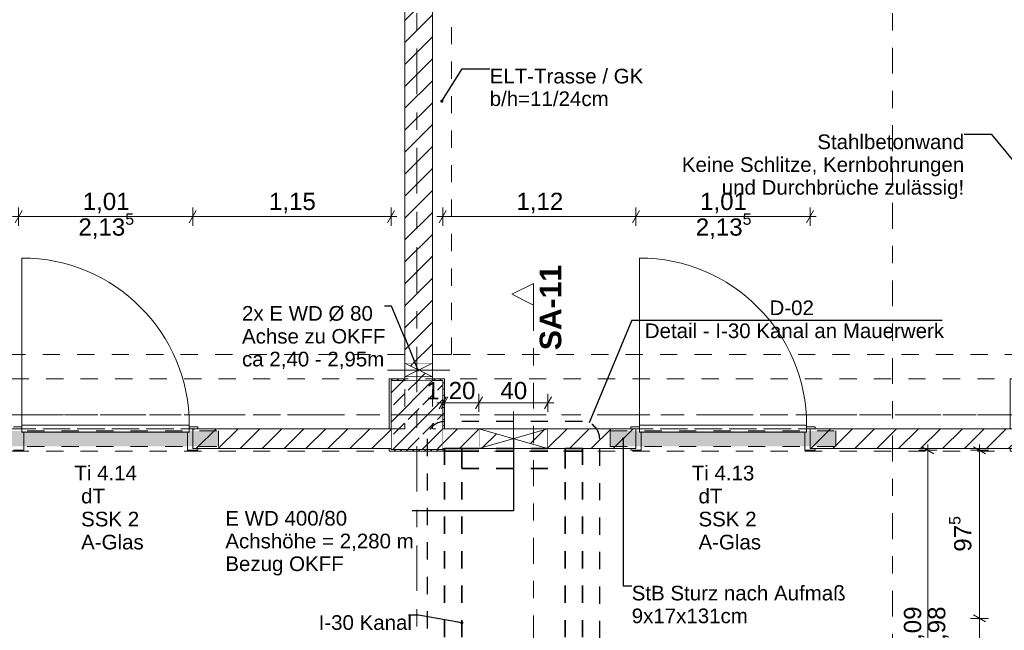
# Model space of a CAD drawing. Header units: metres. Extents: x -3.6 to 90.7, y -11.1 to 18.
# Tile 108 of 256: x 5.4 to 11.1, y 7.1 to 10.6. Entities that reach past the tile are written whole.
import ezdxf

# ---------------------------------------------------------------- set-up
doc = ezdxf.new("R2010")
doc.units = ezdxf.units.M
doc.header["$MEASUREMENT"] = 0
for name, pattern in [('Achse', [0.2, 0.1, -0.05, 0, -0.05]), ('Punktlinie eng', [0.0375, 0.0125, -0.025]), ('Schnittlinie', [0.3, 0.15, -0.075, 0, -0.075]), ('Strichlinie doppelt', [0.546806, 0.264583, -0.105833, 0.070556, -0.105833]), ('Strichlinie eng', [0.115, 0.075, -0.04]), ('Untersicht', [0.1, 0.075, -0.025]), ('Wipeout_Contour', [1, 0, -1])]:
    doc.linetypes.add(name, pattern=pattern)
for name, color, linetype in [('152 - Bemaßung_ Beschriftung.Ausbau', 7, 'Continuous'), ('201a - Marker.Schnitt - optisch Grundriss', 7, 'Continuous'), ('203 - Marker.Schnitt - Ausbaudetail SA', 7, 'Continuous'), ('208 - Marker.Detail', 7, 'Continuous'), ('451 - Universal.Achsen Raster', 7, 'Continuous'), ('605 - Struktur.Wand Innen', 7, 'Continuous'), ('607 - Struktur.Stütze', 7, 'Continuous'), ('608 - Struktur.Träger', 7, 'Continuous'), ('650 - Abdeckung.Fußboden Aufbau', 7, 'Continuous'), ('Abbruch_605 - Struktur.Wand Innen', 7, 'Continuous'), ('Neubau_152 - Bemaßung_ Beschriftung.Ausbau', 7, 'Continuous'), ('Neubau_605 - Struktur.Wand Innen', 7, 'Continuous'), ('Neubau_615 - Struktur.Sturz', 7, 'Continuous'), ('Neubau_653 - Abdeckung.TB Verkofferung', 7, 'Continuous')]:
    doc.layers.add(name, color=color, linetype=linetype)
doc.styles.add('ERSTELLTER_STIL_1', font='txt')
doc.styles.add('ERSTELLTER_STIL_2', font='txt')
doc.linetypes.add('Abbruch 1', pattern='A,0,[1,2022.0244.A_L5A-PL02.05_iB_Grundriss 3.OG1.Shx,S=0.001984,R=0,X=0,Y=0],-0.25,0', length=0.25)
doc.dimstyles.new('ERSTELLTER_STIL__1', dxfattribs={"dimtxt": 0.1, "dimasz": 0.0532, "dimexe": 0.18, "dimexo": 0.0625, "dimgap": 0, "dimtad": 1, "dimzin": 0, "dimdsep": 46, "dimtxsty": 'ERSTELLTER_STIL_2', "dimblk": 'ARROWHEAD_2', "dimblk1": 'ARROWHEAD_2', "dimblk2": 'ARROWHEAD_2', "dimcen": 0.09, "dimse1": 1, "dimse2": 1, "dimclrd": 7, "dimclre": 7, "dimclrt": 7, "dimazin": 0, "dimtfac": 1, "dimtdec": 4, "dimtmove": 0, "dimatfit": 3, "dimfxl": 1, "dimtolj": 1, "dimtzin": 0, "dimarcsym": 0})
doc.dimstyles.new('ERSTELLTER_STIL__3', dxfattribs={"dimtxt": 0.1, "dimasz": 0.0532, "dimexe": 0.18, "dimexo": 0.0625, "dimgap": 0, "dimtad": 1, "dimtih": 1, "dimtoh": 1, "dimzin": 0, "dimdsep": 46, "dimtxsty": 'ERSTELLTER_STIL_2', "dimblk": 'ARROWHEAD_2', "dimblk1": 'ARROWHEAD_2', "dimblk2": 'ARROWHEAD_2', "dimcen": 0.09, "dimse1": 1, "dimse2": 1, "dimclrd": 7, "dimclre": 7, "dimclrt": 7, "dimazin": 0, "dimtfac": 1, "dimtdec": 4, "dimtmove": 0, "dimatfit": 3, "dimfxl": 1, "dimtolj": 1, "dimtzin": 0, "dimarcsym": 0})
doc.dimstyles.new('ERSTELLTER_STIL__5', dxfattribs={"dimtxt": 0.18, "dimasz": 0.03648, "dimexe": 0.18, "dimexo": 0.0625, "dimgap": 0, "dimtad": 0, "dimtih": 1, "dimtoh": 1, "dimdec": 4, "dimzin": 0, "dimdsep": 46, "dimcen": 0.09, "dimadec": 0, "dimazin": 0, "dimtfac": 1, "dimtdec": 4, "dimtmove": 0, "dimatfit": 3, "dimldrblk": 'ARROWHEAD_11', "dimfxl": 1, "dimtolj": 1, "dimtzin": 0, "dimarcsym": 0})
doc.dimstyles.new('ERSTELLTER_STIL__6', dxfattribs={"dimtxt": 0.18, "dimasz": 0.02736, "dimexe": 0.18, "dimexo": 0.0625, "dimgap": 0, "dimtad": 0, "dimtih": 1, "dimtoh": 1, "dimdec": 4, "dimzin": 0, "dimdsep": 46, "dimcen": 0.09, "dimadec": 0, "dimazin": 0, "dimtfac": 1, "dimtdec": 4, "dimtmove": 0, "dimatfit": 3, "dimldrblk": 'ARROWHEAD_11', "dimfxl": 1, "dimtolj": 1, "dimtzin": 0, "dimarcsym": 0})
pattern_1 = [(45, (0, 0), (-0.01767767, 0.01767767), [0, -0.025])]
pattern_2 = [(45, (0, 0), (-0.0636396, 0.0636396), [])]

# ---------------------------------------------------------------- blocks, each defined once
blk = doc.blocks.new('*D150')
at = {"layer": '152 - Bemaßung_ Beschriftung.Ausbau', "color": 7, "linetype": 'Continuous', "lineweight": 5}
for p, q in [((10.7275, 8.0748), (10.6575, 8.1152)), ((10.6925, 8.095), (10.6925, 8.1292)), ((10.745, 8.095), (10.64, 8.095)), ((10.6925, 6.005), (10.6925, 8.095)), ((10.745, 6.005), (10.64, 6.005)), ((10.6575, 6.0252), (10.7275, 5.9848)), ((10.6925, 5.9708), (10.6925, 6.005))]:
    blk.add_line(p, q, dxfattribs=at)
at = {"layer": '152 - Bemaßung_ Beschriftung.Ausbau', "color": 7, "lineweight": 5, "char_height": 0.1, "attachment_point": 7, "rotation": 90, "style": 'ERSTELLTER_STIL_2'}
for s, insert in [('\\A1;{\\pql;\\fArial|b0|i0|c0|p38;2,09}', (10.6725, 6.917)), ('\\A1;{\\pql;\\fArial|b0|i0|c0|p38;2,98}', (10.8125, 6.917))]:
    blk.add_mtext(s, dxfattribs=dict(at, insert=insert))
blk = doc.blocks.new('ARROWHEAD_2')
at = {"color": 0, "linetype": 'Continuous', "lineweight": 0}
for p, q in [((0, 0), (-1, 0)), ((-0.38, -0.66), (0.38, 0.66))]:
    blk.add_line(p, q, dxfattribs=at)
blk = doc.blocks.new('*D153')
at = {"layer": '152 - Bemaßung_ Beschriftung.Ausbau', "color": 7, "linetype": 'Continuous', "lineweight": 5}
for p, q in [((10.9575, 7.1402), (11.0275, 7.0998)), ((11.045, 7.12), (10.94, 7.12)), ((10.9925, 6.13), (10.9925, 7.12)), ((11.045, 6.13), (10.94, 6.13)), ((10.9575, 6.1502), (11.0275, 6.1098))]:
    blk.add_line(p, q, dxfattribs=at)
at = {"layer": '152 - Bemaßung_ Beschriftung.Ausbau', "color": 7, "lineweight": 5, "char_height": 0.1, "attachment_point": 7, "rotation": 90, "style": 'ERSTELLTER_STIL_2'}
for s, insert in [('\\A1;{\\pql;\\fArial|b0|i0|c0|p38;2,29\\fArial|b0|i0|c0|p38;\\A1{\\H.66x;\\S5^  ;}}', (11.1319, 6.4669)), ('\\A1;{\\pql;\\fArial|b0|i0|c0|p38;99}', (10.9725, 6.5491))]:
    blk.add_mtext(s, dxfattribs=dict(at, insert=insert))
blk = doc.blocks.new('*D154')
at = {"layer": '152 - Bemaßung_ Beschriftung.Ausbau', "color": 7, "linetype": 'Continuous', "lineweight": 5}
for p, q in [((11.0275, 8.0748), (10.9575, 8.1152)), ((10.9925, 8.095), (10.9925, 8.1292)), ((11.045, 8.095), (10.94, 8.095)), ((10.9925, 7.12), (10.9925, 8.095)), ((10.9575, 7.1402), (11.0275, 7.0998)), ((11.045, 7.12), (10.94, 7.12))]:
    blk.add_line(p, q, dxfattribs=at)
at = {"layer": '152 - Bemaßung_ Beschriftung.Ausbau', "color": 7, "lineweight": 5, "insert": (10.9741, 7.5066), "char_height": 0.1, "attachment_point": 7, "rotation": 90, "style": 'ERSTELLTER_STIL_2'}
blk.add_mtext('\\A1;{\\pql;\\fArial|b0|i0|c0|p38;97\\fArial|b0|i0|c0|p38;\\A1{\\H.66x;\\S5^  ;}}', dxfattribs=at)
blk = doc.blocks.new('*D170')
at = {"layer": '152 - Bemaßung_ Beschriftung.Ausbau', "color": 7, "linetype": 'Continuous', "lineweight": 5}
for p, q in [((7.8598, 8.335), (7.9002, 8.405)), ((7.9102, 8.405), (7.8698, 8.335)), ((7.88, 8.3175), (7.88, 8.4225)), ((7.89, 8.3175), (7.89, 8.4225)), ((7.8458, 8.37), (7.88, 8.37)), ((7.88, 8.37), (7.89, 8.37))]:
    blk.add_line(p, q, dxfattribs=at)
at = {"layer": '152 - Bemaßung_ Beschriftung.Ausbau', "color": 7, "lineweight": 5, "insert": (7.7839, 8.39), "char_height": 0.1, "attachment_point": 7, "style": 'ERSTELLTER_STIL_2'}
blk.add_mtext('\\A1;{\\pql;\\fArial|b0|i0|c0|p38;1}', dxfattribs=at)
blk = doc.blocks.new('*D171')
at = {"layer": '152 - Bemaßung_ Beschriftung.Ausbau', "color": 7, "linetype": 'Continuous', "lineweight": 5}
for p, q in [((7.8598, 8.335), (7.9002, 8.405)), ((7.9102, 8.405), (7.8698, 8.335)), ((7.89, 8.3175), (7.89, 8.4225)), ((8.1102, 8.405), (8.0698, 8.335)), ((8.09, 8.3175), (8.09, 8.4225)), ((7.89, 8.37), (8.09, 8.37))]:
    blk.add_line(p, q, dxfattribs=at)
at = {"layer": '152 - Bemaßung_ Beschriftung.Ausbau', "color": 7, "lineweight": 5, "insert": (7.9141, 8.39), "char_height": 0.1, "attachment_point": 7, "style": 'ERSTELLTER_STIL_2'}
blk.add_mtext('\\A1;{\\pql;\\fArial|b0|i0|c0|p38;20}', dxfattribs=at)
blk = doc.blocks.new('*D172')
at = {"layer": '152 - Bemaßung_ Beschriftung.Ausbau', "color": 7, "linetype": 'Continuous', "lineweight": 5}
for p, q in [((8.1102, 8.405), (8.0698, 8.335)), ((8.09, 8.3175), (8.09, 8.4225)), ((8.4698, 8.335), (8.5102, 8.405)), ((8.49, 8.3175), (8.49, 8.4225)), ((8.09, 8.37), (8.49, 8.37)), ((8.49, 8.37), (8.5242, 8.37))]:
    blk.add_line(p, q, dxfattribs=at)
at = {"layer": '152 - Bemaßung_ Beschriftung.Ausbau', "color": 7, "lineweight": 5, "insert": (8.2141, 8.39), "char_height": 0.1, "attachment_point": 7, "style": 'ERSTELLTER_STIL_2'}
blk.add_mtext('\\A1;{\\pql;\\fArial|b0|i0|c0|p38;40}', dxfattribs=at)
blk = doc.blocks.new('ARROWHEAD_11')
at = {"color": 0, "linetype": 'Continuous', "lineweight": 0}
blk.add_line((0, 0), (-1, 0), dxfattribs=at)
at = {"color": 0, "linetype": 'Continuous', "lineweight": 0, "const_width": 0.25, "flags": 128}
blk.add_lwpolyline([(-0.125, 0, 1), (0.125, 0, 1)], format="xyb", close=True, dxfattribs=at)
blk = doc.blocks.new('*D526')
at = {"layer": '152 - Bemaßung_ Beschriftung.Ausbau', "color": 7, "linetype": 'Continuous', "lineweight": 5}
for p, q in [((5.4402, 9.485), (5.3998, 9.415)), ((5.42, 9.3975), (5.42, 9.5025)), ((6.4502, 9.485), (6.4098, 9.415)), ((6.43, 9.3975), (6.43, 9.5025)), ((5.3858, 9.45), (5.42, 9.45)), ((5.42, 9.45), (6.43, 9.45))]:
    blk.add_line(p, q, dxfattribs=at)
at = {"layer": '152 - Bemaßung_ Beschriftung.Ausbau', "color": 7, "lineweight": 5, "char_height": 0.1, "attachment_point": 7, "style": 'ERSTELLTER_STIL_2'}
for s, insert in [('\\A1;{\\pql;\\fArial|b0|i0|c0|p38;2,13\\fArial|b0|i0|c0|p38;\\A1{\\H.66x;\\S5^  ;}}', (5.7669, 9.3106)), ('\\A1;{\\pql;\\fArial|b0|i0|c0|p38;1,01}', (5.792, 9.47))]:
    blk.add_mtext(s, dxfattribs=dict(at, insert=insert))
blk = doc.blocks.new('*D527')
at = {"layer": '152 - Bemaßung_ Beschriftung.Ausbau', "color": 7, "linetype": 'Continuous', "lineweight": 5}
for p, q in [((6.4502, 9.485), (6.4098, 9.415)), ((6.43, 9.3975), (6.43, 9.5025)), ((7.5598, 9.415), (7.6002, 9.485)), ((7.58, 9.3975), (7.58, 9.5025)), ((6.43, 9.45), (7.58, 9.45)), ((7.58, 9.45), (7.6142, 9.45))]:
    blk.add_line(p, q, dxfattribs=at)
at = {"layer": '152 - Bemaßung_ Beschriftung.Ausbau', "color": 7, "lineweight": 5, "insert": (6.872, 9.47), "char_height": 0.1, "attachment_point": 7, "style": 'ERSTELLTER_STIL_2'}
blk.add_mtext('\\A1;{\\pql;\\fArial|b0|i0|c0|p38;1,15}', dxfattribs=at)
blk = doc.blocks.new('*D638')
at = {"layer": '152 - Bemaßung_ Beschriftung.Ausbau', "color": 7, "linetype": 'Continuous', "lineweight": 5}
for p, q in [((7.9002, 9.485), (7.8598, 9.415)), ((7.88, 9.3975), (7.88, 9.5025)), ((9.0202, 9.485), (8.9798, 9.415)), ((9, 9.3975), (9, 9.5025)), ((7.8458, 9.45), (7.88, 9.45)), ((7.88, 9.45), (9, 9.45))]:
    blk.add_line(p, q, dxfattribs=at)
at = {"layer": '152 - Bemaßung_ Beschriftung.Ausbau', "color": 7, "lineweight": 5, "insert": (8.307, 9.47), "char_height": 0.1, "attachment_point": 7, "style": 'ERSTELLTER_STIL_2'}
blk.add_mtext('\\A1;{\\pql;\\fArial|b0|i0|c0|p38;1,12}', dxfattribs=at)
blk = doc.blocks.new('*D639')
at = {"layer": '152 - Bemaßung_ Beschriftung.Ausbau', "color": 7, "linetype": 'Continuous', "lineweight": 5}
for p, q in [((9.0202, 9.485), (8.9798, 9.415)), ((9, 9.3975), (9, 9.5025)), ((9.9898, 9.415), (10.0302, 9.485)), ((10.01, 9.3975), (10.01, 9.5025)), ((9, 9.45), (10.01, 9.45)), ((10.01, 9.45), (10.0442, 9.45))]:
    blk.add_line(p, q, dxfattribs=at)
at = {"layer": '152 - Bemaßung_ Beschriftung.Ausbau', "color": 7, "lineweight": 5, "char_height": 0.1, "attachment_point": 7, "style": 'ERSTELLTER_STIL_2'}
for s, insert in [('\\A1;{\\pql;\\fArial|b0|i0|c0|p38;2,13\\fArial|b0|i0|c0|p38;\\A1{\\H.66x;\\S5^  ;}}', (9.3469, 9.3106)), ('\\A1;{\\pql;\\fArial|b0|i0|c0|p38;1,01}', (9.372, 9.47))]:
    blk.add_mtext(s, dxfattribs=dict(at, insert=insert))

msp = doc.modelspace()

# ---------------------------------------------------------------- hatches: boundary and pattern name
at = {"layer": '607 - Struktur.Stütze', "linetype": 'Continuous', "lineweight": 0, "true_color": 0x000000}
h = msp.add_hatch(dxfattribs=at)
h.set_pattern_fill('Gips_0001', color=18, style=0, pattern_type=2)
h.set_pattern_definition(pattern_1)
h.paths.add_polyline_path([(7.57, 8.51), (7.57, 8.22), (7.58, 8.22), (7.58, 8.5), (7.66, 8.5), (7.66, 8.51)])
h = msp.add_hatch(dxfattribs=at)
h.set_pattern_fill('Gips_0001', color=18, style=0, pattern_type=2)
h.set_pattern_definition(pattern_1)
h.paths.add_polyline_path([(7.82, 8.51), (7.82, 8.5), (7.88, 8.5), (7.88, 8.22), (7.89, 8.22), (7.89, 8.51)])
h = msp.add_hatch(dxfattribs=at)
h.set_pattern_fill('Beton__Stahlbeton_0001', color=18, style=0, pattern_type=2)
h.set_pattern_definition([(45, (0, 0), (-0.0848528, 0.0848528), []), (45, (-0.04243, 0.04243), (-0.0848528, 0.0848528), [0.09, -0.03])])
h.paths.add_polyline_path([(7.58, 8.1), (7.88, 8.1), (7.88, 8.5), (7.58, 8.5)])
h = msp.add_hatch(dxfattribs=at)
h.set_pattern_fill('Gips_0001', color=18, style=0, pattern_type=2)
h.set_pattern_definition(pattern_1)
h.paths.add_polyline_path([(7.57, 8.09), (7.89, 8.09), (7.89, 8.105), (7.88, 8.105), (7.88, 8.1), (7.58, 8.1), (7.58, 8.105), (7.57, 8.105)])
at = {"layer": 'Abbruch_605 - Struktur.Wand Innen', "linetype": 'Continuous', "lineweight": 0, "true_color": 0x000000}
h = msp.add_hatch(dxfattribs=at)
h.set_pattern_fill('MW_Ziegel_0001', color=18, style=0, pattern_type=2)
h.set_pattern_definition(pattern_2)
h.paths.add_polyline_path([(7.66, 8.6), (7.74, 8.56), (7.82, 8.6)])
h = msp.add_hatch(dxfattribs=at)
h.set_pattern_fill('MW_Ziegel_0001', color=18, style=0, pattern_type=2)
h.set_pattern_definition(pattern_2)
h.paths.add_polyline_path([(7.66, 8.52), (7.82, 8.52), (7.74, 8.56)])
h = msp.add_hatch(dxfattribs=at)
h.set_pattern_fill('MW_Ziegel_0001', color=18, style=0, pattern_type=2)
h.set_pattern_definition(pattern_2)
h.paths.add_polyline_path([(8.09, 8.22), (8.09, 8.105), (8.29, 8.1625)])
h = msp.add_hatch(dxfattribs=at)
h.set_pattern_fill('MW_Ziegel_0001', color=18, style=0, pattern_type=2)
h.set_pattern_definition(pattern_2)
h.paths.add_polyline_path([(8.29, 8.1625), (8.49, 8.105), (8.49, 8.22)])

# ---------------------------------------------------------------- linework, layer by layer
at = {"layer": '203 - Marker.Schnitt - Ausbaudetail SA', "color": 7, "linetype": 'Schnittlinie', "lineweight": 13}
msp.add_line((8.4055, 8.937), (8.4055, 4.763), dxfattribs=at)
at = {"layer": '208 - Marker.Detail', "color": 30, "linetype": 'Continuous', "lineweight": 25, "true_color": 0xff6e00}
for p, q in [((8.9754, 8.8499), (8.7283, 8.2535)), ((8.9754, 8.8499), (9.0254, 8.8499)), ((9.0254, 8.8499), (10.7754, 8.8499))]:
    msp.add_line(p, q, dxfattribs=at)
at = {"layer": '208 - Marker.Detail', "color": 30, "linetype": 'Punktlinie eng', "lineweight": 25, "true_color": 0xff6e00}
for p, q in [((8.69, 8.2611), (7.89, 8.2611)), ((7.79, 8.1611), (7.79, 5.805))]:
    msp.add_line(p, q, dxfattribs=at)
at = {"layer": '451 - Universal.Achsen Raster', "color": 160, "linetype": 'Strichlinie doppelt', "lineweight": 9, "true_color": 0x3232ff}
msp.add_line((64.935, 8.3), (-3.175, 8.3), dxfattribs=at)
at = {"layer": '605 - Struktur.Wand Innen', "color": 1, "linetype": 'Continuous', "lineweight": 13}
for p, q in [((5.44, 8.24), (5.44, 9.21)), ((5.44, 8.23), (5.39, 8.23)), ((5.44, 8.2), (5.44, 8.24)), ((5.44, 8.2), (5.44, 8.23)), ((5.45, 8.2), (5.44, 8.2)), ((5.45, 8.095), (5.45, 8.2)), ((6.4, 8.095), (6.4, 8.2)), ((9.03, 8.095), (9.03, 8.2)), ((9.98, 8.095), (9.98, 8.2)), ((5.39, 8.095), (5.45, 8.095))]:
    msp.add_line(p, q, dxfattribs=at)
at = {"layer": '607 - Struktur.Stütze', "color": 7, "linetype": 'Continuous', "lineweight": 5, "flags": 128}
for points in [[(7.66, 8.51), (7.57, 8.51), (7.57, 8.22)], [(7.89, 8.22), (7.89, 8.51), (7.82, 8.51)], [(7.57, 8.105), (7.57, 8.09), (7.89, 8.09), (7.89, 8.105)]]:
    msp.add_lwpolyline(points, dxfattribs=at)
at = {"layer": '607 - Struktur.Stütze', "color": 7, "linetype": 'Continuous', "lineweight": 13, "flags": 128}
msp.add_lwpolyline([(7.58, 8.1), (7.88, 8.1), (7.88, 8.5), (7.58, 8.5)], close=True, dxfattribs=at)
at = {"layer": '608 - Struktur.Träger', "color": 7, "linetype": 'Achse', "lineweight": 9}
msp.add_line((0.38, 8.3), (61.88, 8.3), dxfattribs=at)
at = {"layer": '650 - Abdeckung.Fußboden Aufbau', "color": 7, "linetype": 'Continuous', "lineweight": 13, "flags": 128}
for points in [[(7.57, 8.22), (7.57, 8.51), (7.66, 8.51), (7.66, 12.99), (7.57, 12.99), (7.57, 13.445), (4.29, 13.445), (4.29, 12.99), (4.21, 12.99), (4.21, 8.22)], [(11.17, 8.22), (11.17, 8.51), (11.24, 8.51), (11.24, 12.99), (11.17, 12.99), (11.17, 13.445), (7.89, 13.445), (7.89, 12.99), (7.82, 12.99), (7.82, 8.51)], [(16.24, 8.22), (16.24, 8.095), (15.09, 8.095), (15.09, 8.09), (14.77, 8.09), (14.77, 8.51), (14.84, 8.51), (14.84, 8.585), (13.03, 8.585), (13.03, 8.725), (11.41, 8.725), (11.41, 8.51), (11.49, 8.51), (11.49, 8.09), (11.17, 8.09), (11.17, 8.105), (10.01, 8.105), (10.01, 8.22)], [(7.82, 8.51), (7.89, 8.51), (7.89, 8.22), (9, 8.22)], [(9, 8.22), (9, 8.105), (7.89, 8.105), (7.89, 8.09), (7.57, 8.09), (7.57, 8.105), (6.43, 8.105), (6.43, 8.22)], [(6.43, 8.22), (7.57, 8.22)], [(10.01, 8.22), (11.17, 8.22)]]:
    msp.add_lwpolyline(points, dxfattribs=at)
at = {"layer": '650 - Abdeckung.Fußboden Aufbau', "color": 7, "linetype": 'Strichlinie eng', "lineweight": 13, "flags": 128}
for points in [[(5.42, 8.22), (6.43, 8.22)], [(9, 8.22), (10.01, 8.22)]]:
    msp.add_lwpolyline(points, dxfattribs=at)
at = {"layer": 'Abbruch_605 - Struktur.Wand Innen', "color": 7, "linetype": 'Abbruch 1', "lineweight": 18}
for p, q in [((7.82, 8.6), (7.66, 8.6)), ((7.66, 8.52), (7.82, 8.52))]:
    msp.add_line(p, q, dxfattribs=at)
at = {"layer": 'Abbruch_605 - Struktur.Wand Innen', "color": 160, "linetype": 'Abbruch 1', "lineweight": 5, "true_color": 0x3232ff}
for p, q in [((7.56, 8.56), (7.92, 8.56)), ((7.56, 8.56), (7.92, 8.56)), ((8.29, 8.32), (8.29, 8.005))]:
    msp.add_line(p, q, dxfattribs=at)
at = {"layer": 'Abbruch_605 - Struktur.Wand Innen', "color": 7, "linetype": 'Abbruch 1', "lineweight": 13}
for p, q in [((8.09, 8.22), (8.09, 8.105)), ((8.49, 8.105), (8.49, 8.22))]:
    msp.add_line(p, q, dxfattribs=at)
at = {"layer": 'Abbruch_605 - Struktur.Wand Innen', "color": 7, "linetype": 'Abbruch 1', "lineweight": 18, "flags": 128}
for points in [[(7.66, 8.6), (7.66, 8.52)], [(7.82, 8.52), (7.82, 8.6)]]:
    msp.add_lwpolyline(points, dxfattribs=at)
at = {"layer": 'Abbruch_605 - Struktur.Wand Innen', "color": 7, "linetype": 'Abbruch 1', "lineweight": 13, "flags": 128}
for points in [[(8.49, 8.22), (8.09, 8.22)], [(8.09, 8.105), (8.49, 8.105)]]:
    msp.add_lwpolyline(points, dxfattribs=at)
at = {"layer": 'Neubau_605 - Struktur.Wand Innen', "color": 1, "linetype": 'Continuous', "lineweight": 9}
for p, q in [((7.66, 8.52), (7.82, 8.6)), ((7.66, 8.6), (7.82, 8.52)), ((8.09, 8.22), (8.49, 8.105)), ((8.49, 8.22), (8.09, 8.105))]:
    msp.add_line(p, q, dxfattribs=at)
at = {"layer": 'Neubau_653 - Abdeckung.TB Verkofferung', "color": 1, "linetype": 'Untersicht', "lineweight": 9}
for p, q in [((7.93, 8.6495), (7.93, 12.69)), ((7.66, 8.6495), (4.21, 8.6495)), ((7.66, 8.6495), (7.66, 8.22)), ((11.24, 8.6495), (7.82, 8.6495)), ((7.82, 8.6495), (7.82, 8.22)), ((7.66, 8.22), (4.21, 8.22)), ((11.24, 8.22), (7.82, 8.22))]:
    msp.add_line(p, q, dxfattribs=at)
at = {"layer": 'Neubau_653 - Abdeckung.TB Verkofferung', "color": 1, "linetype": 'Untersicht', "lineweight": 35, "flags": 128}
msp.add_lwpolyline([(7.99, 7.99), (8.59, 7.99)], dxfattribs=at)

# ---------------------------------------------------------------- texts
at = {"layer": '152 - Bemaßung_ Beschriftung.Ausbau', "color": 7, "linetype": 'Continuous', "lineweight": 9, "insert": (10.9034, 9.9266), "char_height": 0.085, "attachment_point": 3, "line_spacing_factor": 0.931953, "style": 'ERSTELLTER_STIL_2'}
msp.add_mtext('\\A1;{\\pqr;\\fArial|b0|i0|c0|p38;Stahlbetonwand\\P\\pqr;\\fArial|b0|i0|c0|p38;Keine Schlitze, Kernbohrungen\\P\\pqr;\\fArial|b0|i0|c0|p38;und \\fArial|b0|i0|c0|p38;Durchbrüche\\fArial|b0|i0|c0|p38; zulässig\\fArial|b0|i0|c0|p38;!}', dxfattribs=at)
at = {"layer": '203 - Marker.Schnitt - Ausbaudetail SA', "color": 7, "lineweight": 13, "insert": (8.5688, 8.6754), "char_height": 0.125, "attachment_point": 7, "rotation": 90, "style": 'ERSTELLTER_STIL_1'}
msp.add_mtext('\\A1;{\\pql;\\pt0;\\fArial|b1|i0|c0|p38;SA-11}', dxfattribs=at)
at = {"layer": '208 - Marker.Detail', "color": 30, "lineweight": 25, "true_color": 0xff6e00, "char_height": 0.085, "style": 'ERSTELLTER_STIL_2'}
for s, insert, attachment_point in [('\\A1;{\\pql;\\fArial|b0|i0|c0|p38;D-02}', (9.7745, 8.8777), 7), ('\\A1;{\\pql;\\fArial|b0|i0|c0|p38;Detail - I-30 Kanal an Mauerwerk}', (9.0514, 8.8305), 1)]:
    msp.add_mtext(s, dxfattribs=dict(at, insert=insert, attachment_point=attachment_point))
at = {"layer": '605 - Struktur.Wand Innen', "color": 1, "lineweight": 9, "char_height": 0.085, "style": 'ERSTELLTER_STIL_2'}
for s, insert, attachment_point in [('\\A1;{\\pqc;\\pt0;\\fArial|b0|i0|c0|p38;Ti 4.14}', (5.925, 7.9206), 8), ('\\A1;{\\pqc;\\pt0;\\fArial|b0|i0|c0|p38;Ti 4.13}', (9.505, 7.9191), 8), ('\\A1;{\\pqr;\\pt0;\\fArial|b0|i0|c0|p38;}', (5.7175, 7.8914), 3), ('\\A1;{\\pqr;\\pt0;\\fArial|b0|i0|c0|p38;}', (9.2975, 7.8914), 3), ('\\A1;{\\pql;\\pt0;\\fArial|b0|i0|c0|p38;dT}', (5.7828, 7.872), 1), ('\\A1;{\\pql;\\pt0;\\fArial|b0|i0|c0|p38;dT}', (9.3628, 7.872), 1), ('\\A1;{\\pqr;\\pt0;\\fArial|b0|i0|c0|p38;}', (5.7175, 7.7579), 3), ('\\A1;{\\pql;\\pt0;\\fArial|b0|i0|c0|p38;SSK 2}', (5.7828, 7.7384), 1), ('\\A1;{\\pqr;\\pt0;\\fArial|b0|i0|c0|p38;}', (9.2975, 7.7579), 3), ('\\A1;{\\pql;\\pt0;\\fArial|b0|i0|c0|p38;SSK 2}', (9.3628, 7.7384), 1), ('\\A1;{\\pqr;\\pt0;\\fArial|b0|i0|c0|p38;}', (5.7175, 7.6243), 3), ('\\A1;{\\pql;\\pt0;\\fArial|b0|i0|c0|p38;A-Glas}', (5.7828, 7.6049), 1), ('\\A1;{\\pqr;\\pt0;\\fArial|b0|i0|c0|p38;}', (9.2975, 7.6243), 3), ('\\A1;{\\pql;\\pt0;\\fArial|b0|i0|c0|p38;A-Glas}', (9.3628, 7.6049), 1)]:
    msp.add_mtext(s, dxfattribs=dict(at, insert=insert, attachment_point=attachment_point))
at = {"layer": 'Neubau_152 - Bemaßung_ Beschriftung.Ausbau', "color": 1, "linetype": 'Continuous', "lineweight": 13, "insert": (8.152, 10.3076), "char_height": 0.085, "attachment_point": 1, "line_spacing_factor": 0.924256, "style": 'ERSTELLTER_STIL_2'}
msp.add_mtext('\\A1;{\\pql;\\fArial|b0|i0|c0|p38;ELT-Trasse / GK\\P\\pql;\\fArial|b0|i0|c0|p38;b/h=\\fArial|b0|i0|c0|p38;11\\fArial|b0|i0|c0|p38;/\\fArial|b0|i0|c0|p38;24\\fArial|b0|i0|c0|p38;cm}', dxfattribs=at)
at = {"layer": 'Neubau_152 - Bemaßung_ Beschriftung.Ausbau', "color": 7, "linetype": 'Continuous', "lineweight": 9, "char_height": 0.085, "attachment_point": 1, "style": 'ERSTELLTER_STIL_2'}
for s, insert, line_spacing_factor in [('\\A1;{\\pql;\\fArial|b0|i0|c0|p38;2x \\fArial|b0|i0|c0|p38;E WD Ø 80\\P\\pql;\\fArial|b0|i0|c0|p38;Achse \\fArial|b0|i0|c0|p38;\\H0.983357x;zu OKF\\fArial|b0|i0|c0|p38;\\H1.016925x;F\\P\\pql;\\fArial|b0|i0|c0|p38;ca\\fArial|b0|i0|c0|p38; 2,40 - 2,95m}', (6.7158, 8.9316), 0.93588), ('\\A1;{\\pql;\\fArial|b0|i0|c0|p38;E WD 400/80\\P\\pql;\\fArial|b0|i0|c0|p38;Achshöhe = \\fArial|b0|i0|c0|p38;2,280\\fArial|b0|i0|c0|p38; m\\P\\pql;\\fArial|b0|i0|c0|p38;Bezug OKFF}', (6.6191, 7.7431), 0.931125), ('\\A1;{\\pql;\\fArial|b0|i0|c0|p38;StB Sturz\\fArial|b0|i0|c0|p38; nach Aufmaß\\P\\pql;\\fArial|b0|i0|c0|p38;9\\fArial|b0|i0|c0|p38;x\\fArial|b0|i0|c0|p38;17\\fArial|b0|i0|c0|p38;x\\fArial|b0|i0|c0|p38;131\\fArial|b0|i0|c0|p38;cm}', (8.9756, 7.309), 0.931204)]:
    msp.add_mtext(s, dxfattribs=dict(at, insert=insert, line_spacing_factor=line_spacing_factor))
at = {"layer": 'Neubau_152 - Bemaßung_ Beschriftung.Ausbau', "color": 7, "linetype": 'Continuous', "lineweight": 9, "insert": (7.16, 7.1383), "char_height": 0.085, "attachment_point": 1, "style": 'ERSTELLTER_STIL_2'}
msp.add_mtext('\\A1;{\\pql;\\fArial|b0|i0|c0|p38;I-30 Kanal}', dxfattribs=at)

# ---------------------------------------------------------------- dimensions: what is measured, and where the dimension line sits
at = {"layer": '152 - Bemaßung_ Beschriftung.Ausbau', "color": 7, "linetype": 'Continuous', "lineweight": 5}
dim = msp.add_linear_dim(base=(10.9925, 7.12), p1=(11.3575, 6.13), p2=(11.3575, 7.12), angle=90, text='<MeasuredValue>^M2,29{\\H0.66x;\\S5^  ;}', dimstyle='ERSTELLTER_STIL__1', dxfattribs=at)
dim.commit()
dim.dimension.update_dxf_attribs({"geometry": '*D153', "text_midpoint": (11.0625, 7.0406), "dimtype": 160, "text_rotation": 90})

# ---------------------------------------------------------------- leaders
at = {"layer": '152 - Bemaßung_ Beschriftung.Ausbau', "color": 7, "linetype": 'Continuous', "lineweight": 9, "annotation_type": 0, "has_hookline": 1, "hookline_direction": 1, "text_width": 1.6187}
msp.add_leader([(11.3169, 9.6186), (11.063, 9.9266), (10.9034, 9.9266)], dimstyle='ERSTELLTER_STIL__5', dxfattribs=at)
at = {"layer": 'Neubau_152 - Bemaßung_ Beschriftung.Ausbau', "color": 1, "linetype": 'Continuous', "lineweight": 13, "annotation_type": 0, "has_hookline": 1}
for points, hookline_direction, text_width in [([(7.8745, 10.1193), (7.9924, 10.3076), (8.152, 10.3076)], 0, 0.8805), ([(7.99, 7.0942), (7.74, 7.1383), (7.6814, 7.1383)], 1, 0.5214)]:
    msp.add_leader(points, dimstyle='ERSTELLTER_STIL__5', dxfattribs=dict(at, hookline_direction=hookline_direction, text_width=text_width))

# ---------------------------------------------------------------- next in the draw order: wipeouts: each hides what was drawn before it
at = {"color": 254, "linetype": 'Wipeout_Contour', "lineweight": 0, "ltscale": 36.539066}
msp.add_wipeout([(8.4055, 9.062), (8.2805, 8.9995), (8.4055, 8.937)], dxfattribs=at).dxf.layer = '203 - Marker.Schnitt - Ausbaudetail SA'
at = {"color": 254, "linetype": 'Wipeout_Contour', "lineweight": 0, "ltscale": 53.275121}
msp.add_wipeout([(7.82, 13), (7.66, 13), (7.66, 8.6), (7.82, 8.6)], dxfattribs=at).dxf.layer = '605 - Struktur.Wand Innen'
at = {"color": 254, "linetype": 'Wipeout_Contour', "lineweight": 0, "ltscale": 46.049729}
msp.add_wipeout([(7.82, 8.52), (7.66, 8.52), (7.66, 8.5), (7.82, 8.5)], dxfattribs=at).dxf.layer = '605 - Struktur.Wand Innen'
at = {"color": 254, "linetype": 'Wipeout_Contour', "lineweight": 0, "ltscale": 43.049128}
msp.add_wipeout([(7.58, 8.22), (6.43, 8.22), (6.43, 8.105), (7.58, 8.105)], dxfattribs=at).dxf.layer = '605 - Struktur.Wand Innen'
at = {"color": 254, "linetype": 'Wipeout_Contour', "lineweight": 0, "ltscale": 45.705566}
msp.add_wipeout([(7.88, 8.22), (7.88, 8.105), (8.09, 8.105), (8.09, 8.22)], dxfattribs=at).dxf.layer = '605 - Struktur.Wand Innen'
at = {"color": 254, "linetype": 'Wipeout_Contour', "lineweight": 0, "ltscale": 47.87108}
msp.add_wipeout([(8.49, 8.22), (8.49, 8.105), (9, 8.105), (9, 8.22)], dxfattribs=at).dxf.layer = '605 - Struktur.Wand Innen'
at = {"color": 254, "linetype": 'Wipeout_Contour', "lineweight": 0, "ltscale": 53.508797}
msp.add_wipeout([(10.01, 8.105), (11.18, 8.105), (11.18, 8.22), (10.01, 8.22)], dxfattribs=at).dxf.layer = '605 - Struktur.Wand Innen'

# ---------------------------------------------------------------- next in the draw order: hatches: boundary and pattern name
at = {"layer": '605 - Struktur.Wand Innen', "linetype": 'Continuous', "lineweight": 0, "true_color": 0x000000}
h = msp.add_hatch(dxfattribs=at)
h.set_pattern_fill('MW_Ziegel_0001', color=18, style=0, pattern_type=2)
h.set_pattern_definition(pattern_2)
h.paths.add_polyline_path([(7.82, 13), (7.66, 13), (7.66, 8.6), (7.82, 8.6)])
h = msp.add_hatch(dxfattribs=at)
h.set_pattern_fill('MW_Ziegel_0001', color=18, style=0, pattern_type=2)
h.set_pattern_definition(pattern_2)
h.paths.add_polyline_path([(7.82, 8.52), (7.66, 8.52), (7.66, 8.5), (7.82, 8.5)])
h = msp.add_hatch(dxfattribs=at)
h.set_pattern_fill('MW_Ziegel_0001', color=18, style=0, pattern_type=2)
h.set_pattern_definition(pattern_2)
h.paths.add_polyline_path([(7.58, 8.22), (6.43, 8.22), (6.43, 8.105), (7.58, 8.105)])
h = msp.add_hatch(dxfattribs=at)
h.set_pattern_fill('MW_Ziegel_0001', color=18, style=0, pattern_type=2)
h.set_pattern_definition(pattern_2)
h.paths.add_polyline_path([(7.88, 8.22), (7.88, 8.105), (8.09, 8.105), (8.09, 8.22)])
h = msp.add_hatch(dxfattribs=at)
h.set_pattern_fill('MW_Ziegel_0001', color=18, style=0, pattern_type=2)
h.set_pattern_definition(pattern_2)
h.paths.add_polyline_path([(8.49, 8.22), (8.49, 8.105), (9, 8.105), (9, 8.22)])
h = msp.add_hatch(dxfattribs=at)
h.set_pattern_fill('MW_Ziegel_0001', color=18, style=0, pattern_type=2)
h.set_pattern_definition(pattern_2)
h.paths.add_polyline_path([(10.01, 8.105), (11.18, 8.105), (11.18, 8.22), (10.01, 8.22)])
at = {"layer": 'Neubau_615 - Struktur.Sturz', "linetype": 'Continuous', "lineweight": 0, "true_color": 0x3f0000}
for points in [[(5.27, 8.2075), (5.27, 8.1175), (6.58, 8.1175), (6.58, 8.2075)], [(8.85, 8.2075), (8.85, 8.1175), (10.16, 8.1175), (10.16, 8.2075)]]:
    msp.add_hatch(color=18, dxfattribs=at).paths.add_polyline_path(points)

# ---------------------------------------------------------------- next in the draw order: linework, layer by layer
at = {"layer": '201a - Marker.Schnitt - optisch Grundriss', "color": 7, "linetype": 'Schnittlinie', "lineweight": 13}
msp.add_line((10.488, 14.48), (10.488, -0.78), dxfattribs=at)
at = {"layer": '203 - Marker.Schnitt - Ausbaudetail SA', "color": 7, "linetype": 'Continuous', "lineweight": 13, "flags": 128}
msp.add_lwpolyline([(8.4055, 9.062), (8.4055, 8.937), (8.2805, 8.9995)], close=True, dxfattribs=at)
at = {"layer": '208 - Marker.Detail', "color": 30, "linetype": 'Punktlinie eng', "lineweight": 25, "true_color": 0xff6e00}
msp.add_line((8.79, 5.805), (8.79, 8.1611), dxfattribs=at)
for centre, start, end in [((7.89, 8.1611), 90, 180), ((8.69, 8.1611), 0, 90)]:
    msp.add_arc(centre, 0.1, start, end, dxfattribs=at)
at = {"layer": '451 - Universal.Achsen Raster', "color": 160, "linetype": 'Strichlinie doppelt', "lineweight": 9, "true_color": 0x3232ff}
msp.add_line((7.73, -10.585), (7.73, 16.355), dxfattribs=at)
at = {"layer": '605 - Struktur.Wand Innen', "color": 1, "linetype": 'Continuous', "lineweight": 13}
for p, q in [((9.02, 8.24), (9.02, 9.21)), ((5.44, 8.24), (6.41, 8.24)), ((6.41, 8.24), (6.41, 8.2)), ((6.41, 8.2), (6.41, 8.23)), ((6.41, 8.23), (6.46, 8.23)), ((6.46, 8.23), (6.46, 8.22)), ((9.02, 8.23), (8.97, 8.23)), ((8.97, 8.23), (8.97, 8.22)), ((9.02, 8.2), (9.02, 8.24)), ((9.02, 8.24), (9.99, 8.24)), ((9.02, 8.2), (9.02, 8.23)), ((9.99, 8.24), (9.99, 8.2)), ((9.99, 8.2), (9.99, 8.23)), ((9.99, 8.23), (10.04, 8.23)), ((10.04, 8.23), (10.04, 8.22)), ((6.41, 8.2), (5.44, 8.2)), ((6.4, 8.2), (6.41, 8.2)), ((6.46, 8.22), (6.43, 8.22)), ((6.43, 8.22), (6.43, 8.105)), ((8.97, 8.22), (9, 8.22)), ((9, 8.22), (9, 8.105)), ((9.03, 8.2), (9.02, 8.2)), ((9.99, 8.2), (9.02, 8.2)), ((9.98, 8.2), (9.99, 8.2)), ((10.04, 8.22), (10.01, 8.22)), ((10.01, 8.22), (10.01, 8.105)), ((6.46, 8.095), (6.4, 8.095)), ((6.43, 8.105), (6.46, 8.105)), ((6.46, 8.105), (6.46, 8.095)), ((9, 8.105), (8.97, 8.105)), ((8.97, 8.105), (8.97, 8.095)), ((8.97, 8.095), (9.03, 8.095)), ((10.04, 8.095), (9.98, 8.095)), ((10.01, 8.105), (10.04, 8.105)), ((10.04, 8.105), (10.04, 8.095))]:
    msp.add_line(p, q, dxfattribs=at)
at = {"layer": '605 - Struktur.Wand Innen', "color": 7, "linetype": 'Continuous', "lineweight": 18}
msp.add_line((6.43, 8.22), (6.43, 8.105), dxfattribs=at)
msp.add_line((6.43, 8.22), (6.43, 8.105), dxfattribs=at)
msp.add_line((6.43, 8.22), (6.43, 8.105), dxfattribs=at)
at = {"layer": '605 - Struktur.Wand Innen', "color": 7, "linetype": 'Continuous', "lineweight": 13}
for p, q in [((9, 8.22), (9, 8.105)), ((9, 8.22), (9, 8.105)), ((9, 8.22), (9, 8.105)), ((10.01, 8.22), (10.01, 8.105)), ((10.01, 8.22), (10.01, 8.105)), ((10.01, 8.22), (10.01, 8.105))]:
    msp.add_line(p, q, dxfattribs=at)
at = {"layer": '605 - Struktur.Wand Innen', "color": 7, "linetype": 'Continuous', "lineweight": 18, "flags": 128}
for points in [[(7.66, 13), (7.66, 8.6)], [(7.82, 8.6), (7.82, 13)], [(7.66, 8.52), (7.66, 8.5)], [(7.82, 8.5), (7.82, 8.52)], [(7.58, 8.22), (6.43, 8.22)], [(6.43, 8.105), (7.58, 8.105)]]:
    msp.add_lwpolyline(points, dxfattribs=at)
at = {"layer": '605 - Struktur.Wand Innen', "color": 7, "linetype": 'Continuous', "lineweight": 13, "flags": 128}
for points in [[(8.09, 8.22), (7.88, 8.22)], [(9, 8.22), (8.49, 8.22)], [(11.18, 8.22), (10.01, 8.22)], [(7.88, 8.105), (8.09, 8.105)], [(8.49, 8.105), (9, 8.105)], [(10.01, 8.105), (11.18, 8.105)]]:
    msp.add_lwpolyline(points, dxfattribs=at)
at = {"layer": '605 - Struktur.Wand Innen', "color": 1, "linetype": 'Continuous', "lineweight": 9}
for centre in [(5.44, 8.24), (9.02, 8.24)]:
    msp.add_arc(centre, 0.97, 0, 90, dxfattribs=at)
at = {"layer": '608 - Struktur.Träger', "color": 7, "linetype": 'Untersicht', "lineweight": 13}
for p, q in [((0.38, 8.51), (61.88, 8.51)), ((0.38, 8.09), (61.88, 8.09))]:
    msp.add_line(p, q, dxfattribs=at)
at = {"layer": 'Neubau_615 - Struktur.Sturz', "color": 1, "linetype": 'Punktlinie eng', "lineweight": 13}
for p, q in [((5.27, 8.2075), (6.58, 8.2075)), ((6.58, 8.1175), (6.58, 8.2075)), ((8.85, 8.2075), (10.16, 8.2075)), ((8.85, 8.1175), (8.85, 8.2075)), ((10.16, 8.1175), (10.16, 8.2075)), ((5.27, 8.1175), (6.58, 8.1175)), ((8.85, 8.1175), (10.16, 8.1175))]:
    msp.add_line(p, q, dxfattribs=at)
at = {"layer": 'Neubau_653 - Abdeckung.TB Verkofferung', "color": 1, "linetype": 'Untersicht', "lineweight": 9}
for p, q in [((7.82, 8.6495), (7.82, 12.69)), ((7.93, 8.6495), (7.82, 8.6495))]:
    msp.add_line(p, q, dxfattribs=at)
at = {"layer": 'Neubau_653 - Abdeckung.TB Verkofferung', "color": 1, "linetype": 'Untersicht', "lineweight": 35, "flags": 128}
for points in [[(7.89, 8.105), (7.99, 8.105)], [(7.89, 8.09), (7.89, 8.105)], [(7.89, 8.09), (7.99, 8.09)], [(7.89, 6.01), (7.89, 8.09)], [(7.99, 8.09), (7.89, 8.09)], [(7.99, 8.105), (8.59, 8.105)], [(7.99, 8.09), (7.99, 8.105)], [(7.99, 8.09), (8.59, 8.09)], [(7.99, 6.01), (7.99, 8.09)], [(7.99, 7.99), (7.99, 8.09)], [(8.59, 8.09), (8.59, 8.105)], [(8.59, 8.105), (8.69, 8.105)], [(8.59, 6.01), (8.59, 8.09)], [(8.59, 8.09), (8.69, 8.09)], [(8.59, 8.09), (8.59, 7.99)], [(8.69, 8.09), (8.59, 8.09)], [(8.69, 8.09), (8.69, 8.105)], [(8.69, 6.01), (8.69, 8.09)]]:
    msp.add_lwpolyline(points, dxfattribs=at)

# ---------------------------------------------------------------- next in the draw order: dimensions: what is measured, and where the dimension line sits
at = {"layer": '152 - Bemaßung_ Beschriftung.Ausbau', "color": 7, "linetype": 'Continuous', "lineweight": 5}
for base, p1, p2, picture, middle in [((6.43, 9.45), (5.42, 8.23), (6.43, 8.23), '*D526', (5.9219, 9.52)), ((10.01, 9.45), (9, 8.23), (10.01, 8.23), '*D639', (9.5019, 9.52)), ((7.58, 9.45), (6.43, 8.23), (7.58, 8.5), '*D527', (7.0018, 9.52)), ((9, 9.45), (7.88, 8.5), (9, 8.23), '*D638', (8.4368, 9.52)), ((7.89, 8.37), (7.88, 8.5), (7.89, 8.51), '*D170', (7.822, 8.44)), ((8.09, 8.37), (7.89, 8.51), (8.09, 8.22), '*D171', (7.9903, 8.44)), ((8.49, 8.37), (8.09, 8.22), (8.49, 8.22), '*D172', (8.2903, 8.44))]:
    dim = msp.add_linear_dim(base=base, p1=p1, p2=p2, dimstyle='ERSTELLTER_STIL__3', dxfattribs=at)
    dim.commit()
    dim.dimension.update_dxf_attribs({"geometry": picture, "text_midpoint": middle, "dimtype": 160})
for base, p1, p2, picture, middle in [((10.6925, 8.095), (11.2925, 6.005), (11.2925, 8.095), '*D150', (10.6225, 7.0468)), ((10.9925, 8.0949822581), (11.3575, 7.1199822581), (11.2925, 8.0949822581), '*D154', (10.9224999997, 7.7178485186))]:
    dim = msp.add_linear_dim(base=base, p1=p1, p2=p2, angle=90, dimstyle='ERSTELLTER_STIL__1', dxfattribs=at)
    dim.commit()
    dim.dimension.update_dxf_attribs({"geometry": picture, "text_midpoint": middle, "dimtype": 160, "text_rotation": 90})

# ---------------------------------------------------------------- next in the draw order: leaders
at = {"layer": 'Neubau_152 - Bemaßung_ Beschriftung.Ausbau', "color": 1, "linetype": 'Continuous', "lineweight": 13, "annotation_type": 0, "has_hookline": 1}
for points, hookline_direction, text_width in [([(7.7375, 8.56), (7.5822, 8.9316), (7.5411, 8.9316)], 1, 0.8253), ([(8.29, 8.1625), (8.29, 7.7431), (7.703, 7.7431)], 1, 1.0839), ([(8.9256, 8.1625), (8.9256, 7.309), (8.9756, 7.309)], 0, 1.2306)]:
    msp.add_leader(points, dimstyle='ERSTELLTER_STIL__6', dxfattribs=dict(at, hookline_direction=hookline_direction, text_width=text_width))

doc.saveas('drawing.dxf')
